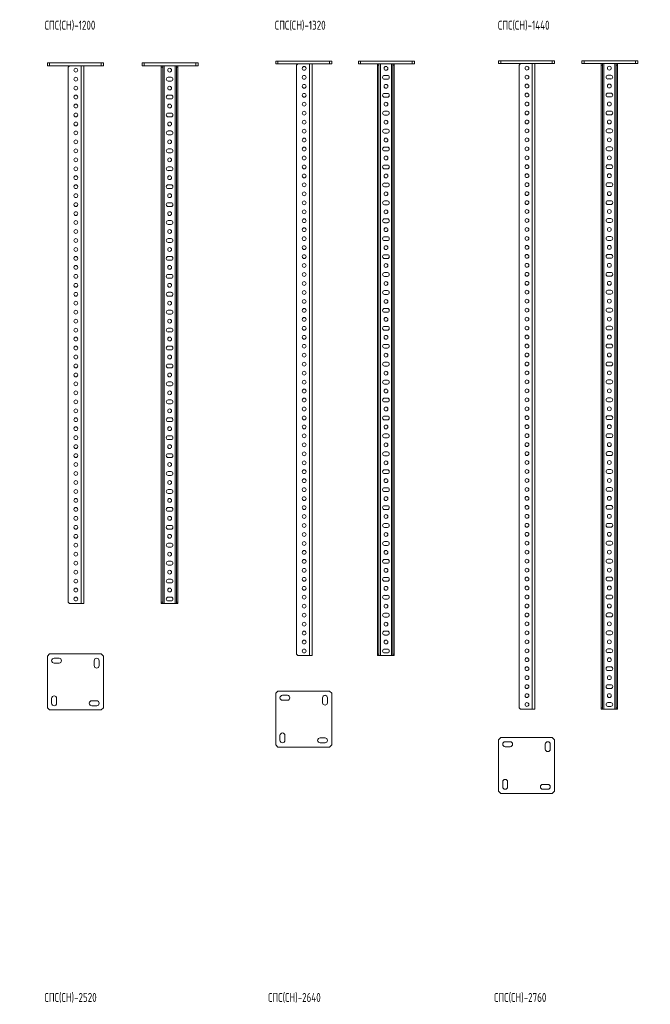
# Model space of a CAD drawing. Header units: millimetres. Extents: x -2 to 5568, y -5579 to 295.
# Tile 10 of 11: x 2774 to 4181, y -2248 to -51. Entities that reach past the tile are written whole.
import ezdxf

# ---------------------------------------------------------------- set-up
doc = ezdxf.new("R2010")
doc.units = ezdxf.units.MM
doc.styles.add('SLDTEXTSTYLE0', font='TXT', dxfattribs={"width": 0.7, "bigfont": 'bigfont'})

msp = doc.modelspace()

# ---------------------------------------------------------------- linework, layer by layer
at = {"color": 7, "linetype": 'Continuous', "lineweight": 15}
for p, q in [((2835.6, -153.8), (2835.6, -147.8)), ((2835.6, -147.8), (2840.6, -147.8)), ((2840.6, -153.8), (2835.6, -153.8)), ((2840.6, -147.8), (2840.6, -153.8)), ((2840.6, -147.8), (2955.6, -147.8)), ((2840.6, -153.8), (2955.6, -153.8)), ((2884.6, -153.8), (2881.6, -156.8)), ((2916.6, -153.8), (2916.6, -1353.8)), ((2955.6, -153.8), (2955.6, -147.8)), ((2955.6, -147.8), (2960.6, -147.8)), ((2960.6, -153.8), (2955.6, -153.8)), ((2960.6, -147.8), (2960.6, -153.8)), ((3046.9, -153.8), (3046.9, -147.8)), ((3046.9, -147.8), (3051.9, -147.8)), ((3051.9, -153.8), (3046.9, -153.8)), ((3051.9, -147.8), (3051.9, -153.8)), ((3051.9, -147.8), (3166.9, -147.8)), ((3051.9, -153.8), (3166.9, -153.8)), ((3089.9, -156.8), (3089.9, -153.8)), ((3092.9, -153.8), (3092.9, -156.8)), ((3123.9, -156.8), (3123.9, -153.8)), ((3126.9, -153.8), (3126.9, -156.8)), ((3166.9, -153.8), (3166.9, -147.8)), ((3166.9, -147.8), (3171.9, -147.8)), ((3171.9, -153.8), (3166.9, -153.8)), ((3171.9, -147.8), (3171.9, -153.8)), ((3345.3, -149.8), (3345.3, -143.8)), ((3345.3, -143.8), (3350.3, -143.8)), ((3350.3, -149.8), (3345.3, -149.8)), ((3350.3, -143.8), (3350.3, -149.8)), ((3350.3, -143.8), (3465.3, -143.8)), ((3350.3, -149.8), (3465.3, -149.8)), ((3394.3, -149.8), (3391.3, -152.8)), ((3391.3, -152.8), (3391.3, -1466.8)), ((3426.3, -149.8), (3426.3, -1469.8)), ((3465.3, -149.8), (3465.3, -143.8)), ((3465.3, -143.8), (3470.3, -143.8)), ((3470.3, -149.8), (3465.3, -149.8)), ((3470.3, -143.8), (3470.3, -149.8)), ((3529.8, -149.8), (3529.8, -143.8)), ((3529.8, -143.8), (3534.8, -143.8)), ((3534.8, -149.8), (3529.8, -149.8)), ((3534.8, -143.8), (3534.8, -149.8)), ((3534.8, -143.8), (3649.8, -143.8)), ((3534.8, -149.8), (3649.8, -149.8)), ((3572.8, -152.8), (3572.8, -149.8)), ((3575.8, -152.8), (3572.8, -152.8)), ((3572.8, -152.8), (3572.8, -1466.8)), ((3575.8, -149.8), (3575.8, -152.8)), ((3575.8, -152.8), (3575.8, -1466.8)), ((3606.8, -152.8), (3606.8, -149.8)), ((3606.8, -152.8), (3606.8, -1466.8)), ((3609.8, -152.8), (3606.8, -152.8)), ((3609.8, -149.8), (3609.8, -152.8)), ((3609.8, -152.8), (3609.8, -1466.8)), ((3649.8, -149.8), (3649.8, -143.8)), ((3649.8, -143.8), (3654.8, -143.8)), ((3654.8, -149.8), (3649.8, -149.8)), ((3654.8, -143.8), (3654.8, -149.8)), ((3842.5, -149.3), (3842.5, -143.3)), ((3842.5, -143.3), (3847.5, -143.3)), ((3847.5, -149.3), (3842.5, -149.3)), ((3847.5, -143.3), (3847.5, -149.3)), ((3847.5, -143.3), (3962.5, -143.3)), ((3847.5, -149.3), (3962.5, -149.3)), ((3891.5, -149.3), (3888.5, -152.3)), ((3888.5, -152.3), (3888.5, -1586.3)), ((3923.5, -149.3), (3923.5, -1589.3)), ((3962.5, -149.3), (3962.5, -143.3)), ((3962.5, -143.3), (3967.5, -143.3)), ((3967.5, -149.3), (3962.5, -149.3)), ((3967.5, -143.3), (3967.5, -149.3)), ((4028.5, -149.3), (4028.5, -143.3)), ((4028.5, -143.3), (4033.5, -143.3)), ((4033.5, -149.3), (4028.5, -149.3)), ((4033.5, -143.3), (4033.5, -149.3)), ((4033.5, -143.3), (4148.5, -143.3)), ((4033.5, -149.3), (4148.5, -149.3)), ((4071.5, -152.3), (4071.5, -149.3)), ((4071.5, -152.3), (4071.5, -1586.3)), ((4074.5, -152.3), (4071.5, -152.3)), ((4074.5, -149.3), (4074.5, -152.3)), ((4074.5, -152.3), (4074.5, -1586.3)), ((4105.5, -152.3), (4105.5, -149.3)), ((4105.5, -152.3), (4105.5, -1586.3)), ((4108.5, -152.3), (4105.5, -152.3)), ((4108.5, -149.3), (4108.5, -152.3)), ((4108.5, -152.3), (4108.5, -1586.3)), ((4148.5, -149.3), (4148.5, -143.3)), ((4148.5, -143.3), (4153.5, -143.3)), ((4153.5, -149.3), (4148.5, -149.3)), ((4153.5, -143.3), (4153.5, -149.3)), ((2881.6, -156.8), (2881.6, -1350.8)), ((3092.9, -156.8), (3089.9, -156.8)), ((3089.9, -156.8), (3089.9, -1350.8)), ((3092.9, -156.8), (3092.9, -1350.8)), ((3126.9, -156.8), (3123.9, -156.8)), ((3123.9, -156.8), (3123.9, -1350.8)), ((3126.9, -156.8), (3126.9, -1350.8)), ((3594.5, -175.6), (3588, -175.6)), ((4093.3, -175), (4086.8, -175)), ((3111.7, -179.5), (3105.2, -179.5)), ((3105.2, -188), (3111.7, -188)), ((3588, -184.1), (3594.5, -184.1)), ((4086.8, -183.5), (4093.3, -183.5)), ((3111.7, -219.5), (3105.2, -219.5)), ((3594.5, -215.6), (3588, -215.6)), ((4093.3, -215), (4086.8, -215)), ((3105.2, -228), (3111.7, -228)), ((3588, -224.1), (3594.5, -224.1)), ((4086.8, -223.5), (4093.3, -223.5)), ((3111.7, -259.5), (3105.2, -259.5)), ((3594.5, -255.6), (3588, -255.6)), ((4093.3, -255), (4086.8, -255)), ((4086.8, -263.5), (4093.3, -263.5)), ((3105.2, -268), (3111.7, -268)), ((3588, -264.1), (3594.5, -264.1)), ((3111.7, -299.5), (3105.2, -299.5)), ((3594.5, -295.6), (3588, -295.6)), ((3588, -304.1), (3594.5, -304.1)), ((4093.3, -295), (4086.8, -295)), ((4086.8, -303.5), (4093.3, -303.5)), ((3105.2, -308), (3111.7, -308)), ((3111.7, -339.5), (3105.2, -339.5)), ((3105.2, -348), (3111.7, -348)), ((3594.5, -335.6), (3588, -335.6)), ((3588, -344.1), (3594.5, -344.1)), ((4093.3, -335), (4086.8, -335)), ((4086.8, -343.5), (4093.3, -343.5)), ((3111.7, -379.5), (3105.2, -379.5)), ((3105.2, -388), (3111.7, -388)), ((3594.5, -375.6), (3588, -375.6)), ((3588, -384.1), (3594.5, -384.1)), ((4093.3, -375), (4086.8, -375)), ((4086.8, -383.5), (4093.3, -383.5)), ((3594.5, -415.6), (3588, -415.6)), ((4093.3, -415), (4086.8, -415)), ((3111.7, -419.5), (3105.2, -419.5)), ((3105.2, -428), (3111.7, -428)), ((3588, -424.1), (3594.5, -424.1)), ((4086.8, -423.5), (4093.3, -423.5)), ((3111.7, -459.5), (3105.2, -459.5)), ((3594.5, -455.6), (3588, -455.6)), ((4093.3, -455), (4086.8, -455)), ((3105.2, -468), (3111.7, -468)), ((3588, -464.1), (3594.5, -464.1)), ((4086.8, -463.5), (4093.3, -463.5)), ((3111.7, -499.5), (3105.2, -499.5)), ((3594.5, -495.6), (3588, -495.6)), ((3588, -504.1), (3594.5, -504.1)), ((4093.3, -495), (4086.8, -495)), ((4086.8, -503.5), (4093.3, -503.5)), ((3105.2, -508), (3111.7, -508)), ((3111.7, -539.5), (3105.2, -539.5)), ((3105.2, -548), (3111.7, -548)), ((3594.5, -535.6), (3588, -535.6)), ((3588, -544.1), (3594.5, -544.1)), ((4093.3, -535), (4086.8, -535)), ((4086.8, -543.5), (4093.3, -543.5)), ((3111.7, -579.5), (3105.2, -579.5)), ((3105.2, -588), (3111.7, -588)), ((3594.5, -575.6), (3588, -575.6)), ((3588, -584.1), (3594.5, -584.1)), ((4093.3, -575), (4086.8, -575)), ((4086.8, -583.5), (4093.3, -583.5)), ((4093.3, -615), (4086.8, -615)), ((3111.7, -619.5), (3105.2, -619.5)), ((3105.2, -628), (3111.7, -628)), ((3594.5, -615.6), (3588, -615.6)), ((3588, -624.1), (3594.5, -624.1)), ((4086.8, -623.5), (4093.3, -623.5)), ((3594.5, -655.6), (3588, -655.6)), ((4093.3, -655), (4086.8, -655)), ((3111.7, -659.5), (3105.2, -659.5)), ((3105.2, -668), (3111.7, -668)), ((3588, -664.1), (3594.5, -664.1)), ((4086.8, -663.5), (4093.3, -663.5)), ((3111.7, -699.5), (3105.2, -699.5)), ((3594.5, -695.6), (3588, -695.6)), ((4093.3, -695), (4086.8, -695)), ((3105.2, -708), (3111.7, -708)), ((3588, -704.1), (3594.5, -704.1)), ((4086.8, -703.5), (4093.3, -703.5)), ((3111.7, -739.5), (3105.2, -739.5)), ((3594.5, -735.6), (3588, -735.6)), ((3588, -744.1), (3594.5, -744.1)), ((4093.3, -735), (4086.8, -735)), ((4086.8, -743.5), (4093.3, -743.5)), ((3105.2, -748), (3111.7, -748)), ((3111.7, -779.5), (3105.2, -779.5)), ((3105.2, -788), (3111.7, -788)), ((3594.5, -775.6), (3588, -775.6)), ((3588, -784.1), (3594.5, -784.1)), ((4093.3, -775), (4086.8, -775)), ((4086.8, -783.5), (4093.3, -783.5)), ((3111.7, -819.5), (3105.2, -819.5)), ((3105.2, -828), (3111.7, -828)), ((3594.5, -815.6), (3588, -815.6)), ((3588, -824.1), (3594.5, -824.1)), ((4093.3, -815), (4086.8, -815)), ((4086.8, -823.5), (4093.3, -823.5)), ((3594.5, -855.6), (3588, -855.6)), ((4093.3, -855), (4086.8, -855)), ((3111.7, -859.5), (3105.2, -859.5)), ((3105.2, -868), (3111.7, -868)), ((3588, -864.1), (3594.5, -864.1)), ((4086.8, -863.5), (4093.3, -863.5)), ((3111.7, -899.5), (3105.2, -899.5)), ((3594.5, -895.6), (3588, -895.6)), ((4093.3, -895), (4086.8, -895)), ((3105.2, -908), (3111.7, -908)), ((3588, -904.1), (3594.5, -904.1)), ((4086.8, -903.5), (4093.3, -903.5)), ((3111.7, -939.5), (3105.2, -939.5)), ((3594.5, -935.6), (3588, -935.6)), ((3588, -944.1), (3594.5, -944.1)), ((4093.3, -935), (4086.8, -935)), ((4086.8, -943.5), (4093.3, -943.5)), ((3105.2, -948), (3111.7, -948)), ((3111.7, -979.5), (3105.2, -979.5)), ((3105.2, -988), (3111.7, -988)), ((3594.5, -975.6), (3588, -975.6)), ((3588, -984.1), (3594.5, -984.1)), ((4093.3, -975), (4086.8, -975)), ((4086.8, -983.5), (4093.3, -983.5)), ((3111.7, -1019.5), (3105.2, -1019.5)), ((3105.2, -1028), (3111.7, -1028)), ((3594.5, -1015.6), (3588, -1015.6)), ((3588, -1024.1), (3594.5, -1024.1)), ((4093.3, -1015), (4086.8, -1015)), ((4086.8, -1023.5), (4093.3, -1023.5)), ((3111.7, -1059.5), (3105.2, -1059.5)), ((3105.2, -1068), (3111.7, -1068)), ((3594.5, -1055.6), (3588, -1055.6)), ((3588, -1064.1), (3594.5, -1064.1)), ((4093.3, -1055), (4086.8, -1055)), ((4086.8, -1063.5), (4093.3, -1063.5)), ((3594.5, -1095.6), (3588, -1095.6)), ((4093.3, -1095), (4086.8, -1095)), ((3111.7, -1099.5), (3105.2, -1099.5)), ((3105.2, -1108), (3111.7, -1108)), ((3588, -1104.1), (3594.5, -1104.1)), ((4086.8, -1103.5), (4093.3, -1103.5)), ((3111.7, -1139.5), (3105.2, -1139.5)), ((3594.5, -1135.6), (3588, -1135.6)), ((4093.3, -1135), (4086.8, -1135)), ((3105.2, -1148), (3111.7, -1148)), ((3588, -1144.1), (3594.5, -1144.1)), ((4086.8, -1143.5), (4093.3, -1143.5)), ((3111.7, -1179.5), (3105.2, -1179.5)), ((3594.5, -1175.6), (3588, -1175.6)), ((3588, -1184.1), (3594.5, -1184.1)), ((4093.3, -1175), (4086.8, -1175)), ((4086.8, -1183.5), (4093.3, -1183.5)), ((3105.2, -1188), (3111.7, -1188)), ((3111.7, -1219.5), (3105.2, -1219.5)), ((3105.2, -1228), (3111.7, -1228)), ((3594.5, -1215.6), (3588, -1215.6)), ((3588, -1224.1), (3594.5, -1224.1)), ((4093.3, -1215), (4086.8, -1215)), ((4086.8, -1223.5), (4093.3, -1223.5)), ((3111.7, -1259.5), (3105.2, -1259.5)), ((3105.2, -1268), (3111.7, -1268)), ((3594.5, -1255.6), (3588, -1255.6)), ((3588, -1264.1), (3594.5, -1264.1)), ((4093.3, -1255), (4086.8, -1255)), ((4086.8, -1263.5), (4093.3, -1263.5)), ((3594.5, -1295.6), (3588, -1295.6)), ((4093.3, -1295), (4086.8, -1295)), ((3111.7, -1299.5), (3105.2, -1299.5)), ((3105.2, -1308), (3111.7, -1308)), ((3588, -1304.1), (3594.5, -1304.1)), ((4086.8, -1303.5), (4093.3, -1303.5)), ((3111.7, -1339.5), (3105.2, -1339.5)), ((3594.5, -1335.6), (3588, -1335.6)), ((4093.3, -1335), (4086.8, -1335)), ((2881.6, -1350.8), (2884.6, -1353.8)), ((2910.6, -1353.8), (2884.6, -1353.8)), ((2916.6, -1353.8), (2910.6, -1353.8)), ((3089.9, -1353.8), (3089.9, -1350.8)), ((3089.9, -1350.8), (3092.9, -1350.8)), ((3092.9, -1353.8), (3089.9, -1353.8)), ((3092.9, -1350.8), (3092.9, -1353.8)), ((3092.9, -1353.8), (3095.9, -1353.8)), ((3095.9, -1353.8), (3120.9, -1353.8)), ((3105.2, -1348), (3111.7, -1348)), ((3120.9, -1353.8), (3123.9, -1353.8)), ((3123.9, -1350.8), (3126.9, -1350.8)), ((3123.9, -1353.8), (3123.9, -1350.8)), ((3126.9, -1353.8), (3123.9, -1353.8)), ((3126.9, -1350.8), (3126.9, -1353.8)), ((3588, -1344.1), (3594.5, -1344.1)), ((4086.8, -1343.5), (4093.3, -1343.5)), ((3594.5, -1375.6), (3588, -1375.6)), ((4093.3, -1375), (4086.8, -1375)), ((4086.8, -1383.5), (4093.3, -1383.5)), ((3588, -1384.1), (3594.5, -1384.1)), ((3594.5, -1415.6), (3588, -1415.6)), ((3588, -1424.1), (3594.5, -1424.1)), ((4093.3, -1415), (4086.8, -1415)), ((4086.8, -1423.5), (4093.3, -1423.5)), ((2840.6, -1466.4), (2835.6, -1471.4)), ((2835.6, -1471.4), (2835.6, -1586.4)), ((2955.6, -1466.4), (2840.6, -1466.4)), ((2960.6, -1471.4), (2955.6, -1466.4)), ((2960.6, -1586.4), (2960.6, -1471.4)), ((3391.3, -1466.8), (3394.3, -1469.8)), ((3420.3, -1469.8), (3394.3, -1469.8)), ((3426.3, -1469.8), (3420.3, -1469.8)), ((3572.8, -1466.8), (3575.8, -1466.8)), ((3572.8, -1469.8), (3572.8, -1466.8)), ((3575.8, -1469.8), (3572.8, -1469.8)), ((3575.8, -1466.8), (3575.8, -1469.8)), ((3575.8, -1469.8), (3578.8, -1469.8)), ((3578.8, -1469.8), (3603.8, -1469.8)), ((3594.5, -1455.6), (3588, -1455.6)), ((3588, -1464.1), (3594.5, -1464.1)), ((3603.8, -1469.8), (3606.8, -1469.8)), ((3606.8, -1466.8), (3609.8, -1466.8)), ((3606.8, -1469.8), (3606.8, -1466.8)), ((3609.8, -1469.8), (3606.8, -1469.8)), ((3609.8, -1466.8), (3609.8, -1469.8)), ((4093.3, -1455), (4086.8, -1455)), ((4086.8, -1463.5), (4093.3, -1463.5)), ((2861.6, -1475.9), (2850.6, -1475.9)), ((2850.6, -1486.9), (2861.6, -1486.9)), ((2940.1, -1481.4), (2940.1, -1492.4)), ((2951.1, -1492.4), (2951.1, -1481.4)), ((4093.3, -1495), (4086.8, -1495)), ((4086.8, -1503.5), (4093.3, -1503.5)), ((4093.3, -1535), (4086.8, -1535)), ((3350.3, -1549.2), (3345.3, -1554.2)), ((3345.3, -1554.2), (3345.3, -1669.2)), ((3465.3, -1549.2), (3350.3, -1549.2)), ((3371.3, -1558.7), (3360.3, -1558.7)), ((3470.3, -1554.2), (3465.3, -1549.2)), ((3470.3, -1669.2), (3470.3, -1554.2)), ((4086.8, -1543.5), (4093.3, -1543.5)), ((2845.1, -1565.4), (2845.1, -1576.4)), ((2856.1, -1576.4), (2856.1, -1565.4)), ((2945.6, -1570.9), (2934.6, -1570.9)), ((3360.3, -1569.7), (3371.3, -1569.7)), ((3449.8, -1564.2), (3449.8, -1575.2)), ((3460.8, -1575.2), (3460.8, -1564.2)), ((4093.3, -1575), (4086.8, -1575)), ((2835.6, -1586.4), (2840.6, -1591.4)), ((2840.6, -1591.4), (2955.6, -1591.4)), ((2934.6, -1581.9), (2945.6, -1581.9)), ((2955.6, -1591.4), (2960.6, -1586.4)), ((3888.5, -1586.3), (3891.5, -1589.3)), ((3917.5, -1589.3), (3891.5, -1589.3)), ((3923.5, -1589.3), (3917.5, -1589.3)), ((4071.5, -1586.3), (4074.5, -1586.3)), ((4071.5, -1589.3), (4071.5, -1586.3)), ((4074.5, -1589.3), (4071.5, -1589.3)), ((4074.5, -1586.3), (4074.5, -1589.3)), ((4074.5, -1589.3), (4077.5, -1589.3)), ((4077.5, -1589.3), (4102.5, -1589.3)), ((4086.8, -1583.5), (4093.3, -1583.5)), ((4102.5, -1589.3), (4105.5, -1589.3)), ((4105.5, -1586.3), (4108.5, -1586.3)), ((4105.5, -1589.3), (4105.5, -1586.3)), ((4108.5, -1589.3), (4105.5, -1589.3)), ((4108.5, -1586.3), (4108.5, -1589.3)), ((3345.3, -1669.2), (3350.3, -1674.2)), ((3354.8, -1648.2), (3354.8, -1659.2)), ((3365.8, -1659.2), (3365.8, -1648.2)), ((3455.3, -1653.7), (3444.3, -1653.7)), ((3444.3, -1664.7), (3455.3, -1664.7)), ((3465.3, -1674.2), (3470.3, -1669.2)), ((3847.5, -1652.8), (3842.5, -1657.8)), ((3842.5, -1657.8), (3842.5, -1772.8)), ((3962.5, -1652.8), (3847.5, -1652.8)), ((3868.5, -1662.3), (3857.5, -1662.3)), ((3947, -1667.8), (3947, -1678.8)), ((3958, -1678.8), (3958, -1667.8)), ((3967.5, -1657.8), (3962.5, -1652.8)), ((3967.5, -1772.8), (3967.5, -1657.8)), ((3350.3, -1674.2), (3465.3, -1674.2)), ((3857.5, -1673.3), (3868.5, -1673.3)), ((3852, -1751.8), (3852, -1762.8)), ((3863, -1762.8), (3863, -1751.8)), ((3952.5, -1757.3), (3941.5, -1757.3)), ((3842.5, -1772.8), (3847.5, -1777.8)), ((3847.5, -1777.8), (3962.5, -1777.8)), ((3941.5, -1768.3), (3952.5, -1768.3)), ((3962.5, -1777.8), (3967.5, -1772.8))]:
    msp.add_line(p, q, dxfattribs=at)
at = {"color": 8, "linetype": 'Continuous', "lineweight": 0}
for p, q in [((2910.6, -153.8), (2910.6, -1353.8)), ((3095.9, -153.8), (3095.9, -1353.8)), ((3120.9, -153.8), (3120.9, -1353.8)), ((3420.3, -149.8), (3420.3, -1469.8)), ((3578.8, -149.8), (3578.8, -1469.8)), ((3603.8, -149.8), (3603.8, -1469.8)), ((3917.5, -149.3), (3917.5, -1589.3)), ((4077.5, -149.3), (4077.5, -1589.3)), ((4102.5, -149.3), (4102.5, -1589.3))]:
    msp.add_line(p, q, dxfattribs=at)
at = {"color": 7, "linetype": 'Continuous', "lineweight": 15}
for centre in [(2899.1, -163.8), (3108.4, -163.8), (3408.8, -159.8), (3408.8, -179.8), (3591.3, -159.8), (3906, -159.3), (3906, -179.3), (4090, -159.3), (2899.1, -183.8), (3408.8, -199.8), (3591.3, -199.8), (3906, -199.3), (4090, -199.3), (2899.1, -203.8), (2899.1, -223.8), (3108.4, -203.8), (3408.8, -219.8), (3906, -219.3), (2899.1, -243.8), (3108.4, -243.8), (3408.8, -239.8), (3591.3, -239.8), (3906, -239.3), (4090, -239.3), (2899.1, -263.8), (3408.8, -259.8), (3906, -259.3), (2899.1, -283.8), (3108.4, -283.8), (3408.8, -279.8), (3591.3, -279.8), (3906, -279.3), (4090, -279.3), (2899.1, -303.8), (3408.8, -299.8), (3906, -299.3), (2899.1, -323.8), (3108.4, -323.8), (3408.8, -319.8), (3591.3, -319.8), (3906, -319.3), (4090, -319.3), (2899.1, -343.8), (3408.8, -339.8), (3906, -339.3), (2899.1, -363.8), (3108.4, -363.8), (3408.8, -359.8), (3591.3, -359.8), (3906, -359.3), (4090, -359.3), (2899.1, -383.8), (3408.8, -379.8), (3906, -379.3), (3906, -399.3), (4090, -399.3), (2899.1, -403.8), (3108.4, -403.8), (3408.8, -399.8), (3408.8, -419.8), (3591.3, -399.8), (3906, -419.3), (2899.1, -423.8), (3408.8, -439.8), (3591.3, -439.8), (3906, -439.3), (4090, -439.3), (2899.1, -443.8), (2899.1, -463.8), (3108.4, -443.8), (3408.8, -459.8), (3906, -459.3), (2899.1, -483.8), (3108.4, -483.8), (3408.8, -479.8), (3591.3, -479.8), (3906, -479.3), (4090, -479.3), (2899.1, -503.8), (3408.8, -499.8), (3906, -499.3), (2899.1, -523.8), (3108.4, -523.8), (3408.8, -519.8), (3591.3, -519.8), (3906, -519.3), (4090, -519.3), (2899.1, -543.8), (3408.8, -539.8), (3906, -539.3), (2899.1, -563.8), (3108.4, -563.8), (3408.8, -559.8), (3591.3, -559.8), (3906, -559.3), (4090, -559.3), (2899.1, -583.8), (3408.8, -579.8), (3906, -579.3), (2899.1, -603.8), (3108.4, -603.8), (3408.8, -599.8), (3591.3, -599.8), (3906, -599.3), (3906, -619.3), (4090, -599.3), (2899.1, -623.8), (3408.8, -619.8), (3408.8, -639.8), (3591.3, -639.8), (3906, -639.3), (4090, -639.3), (2899.1, -643.8), (3108.4, -643.8), (3408.8, -659.8), (3906, -659.3), (2899.1, -663.8), (2899.1, -683.8), (3108.4, -683.8), (3408.8, -679.8), (3591.3, -679.8), (3906, -679.3), (4090, -679.3), (2899.1, -703.8), (3408.8, -699.8), (3906, -699.3), (2899.1, -723.8), (3108.4, -723.8), (3408.8, -719.8), (3591.3, -719.8), (3906, -719.3), (4090, -719.3), (2899.1, -743.8), (3408.8, -739.8), (3906, -739.3), (2899.1, -763.8), (3108.4, -763.8), (3408.8, -759.8), (3591.3, -759.8), (3906, -759.3), (4090, -759.3), (2899.1, -783.8), (3408.8, -779.8), (3906, -779.3), (2899.1, -803.8), (3108.4, -803.8), (3408.8, -799.8), (3591.3, -799.8), (3906, -799.3), (4090, -799.3), (2899.1, -823.8), (3408.8, -819.8), (3906, -819.3), (2899.1, -843.8), (3108.4, -843.8), (3408.8, -839.8), (3408.8, -859.8), (3591.3, -839.8), (3906, -839.3), (3906, -859.3), (4090, -839.3), (2899.1, -863.8), (3408.8, -879.8), (3591.3, -879.8), (3906, -879.3), (4090, -879.3), (2899.1, -883.8), (2899.1, -903.8), (3108.4, -883.8), (3408.8, -899.8), (3906, -899.3), (2899.1, -923.8), (3108.4, -923.8), (3408.8, -919.8), (3591.3, -919.8), (3906, -919.3), (4090, -919.3), (2899.1, -943.8), (3408.8, -939.8), (3906, -939.3), (2899.1, -963.8), (3108.4, -963.8), (3408.8, -959.8), (3591.3, -959.8), (3906, -959.3), (4090, -959.3), (2899.1, -983.8), (3408.8, -979.8), (3906, -979.3), (2899.1, -1003.8), (3108.4, -1003.8), (3408.8, -999.8), (3591.3, -999.8), (3906, -999.3), (4090, -999.3), (2899.1, -1023.8), (3408.8, -1019.8), (3906, -1019.3), (2899.1, -1043.8), (3108.4, -1043.8), (3408.8, -1039.8), (3591.3, -1039.8), (3906, -1039.3), (4090, -1039.3), (2899.1, -1063.8), (3408.8, -1059.8), (3408.8, -1079.8), (3591.3, -1079.8), (3906, -1059.3), (3906, -1079.3), (4090, -1079.3), (2899.1, -1083.8), (3108.4, -1083.8), (3408.8, -1099.8), (3906, -1099.3), (2899.1, -1103.8), (2899.1, -1123.8), (3108.4, -1123.8), (3408.8, -1119.8), (3591.3, -1119.8), (3906, -1119.3), (4090, -1119.3), (2899.1, -1143.8), (3408.8, -1139.8), (3906, -1139.3), (2899.1, -1163.8), (3108.4, -1163.8), (3408.8, -1159.8), (3591.3, -1159.8), (3906, -1159.3), (4090, -1159.3), (2899.1, -1183.8), (3408.8, -1179.8), (3906, -1179.3), (2899.1, -1203.8), (3108.4, -1203.8), (3408.8, -1199.8), (3591.3, -1199.8), (3906, -1199.3), (4090, -1199.3), (2899.1, -1223.8), (3408.8, -1219.8), (3906, -1219.3), (2899.1, -1243.8), (3108.4, -1243.8), (3408.8, -1239.8), (3591.3, -1239.8), (3906, -1239.3), (4090, -1239.3), (2899.1, -1263.8), (3408.8, -1259.8), (3906, -1259.3), (2899.1, -1283.8), (3108.4, -1283.8), (3408.8, -1279.8), (3408.8, -1299.8), (3591.3, -1279.8), (3906, -1279.3), (3906, -1299.3), (4090, -1279.3), (2899.1, -1303.8), (3408.8, -1319.8), (3591.3, -1319.8), (3906, -1319.3), (4090, -1319.3), (2899.1, -1323.8), (2899.1, -1343.8), (3108.4, -1323.8), (3408.8, -1339.8), (3906, -1339.3), (3408.8, -1359.8), (3591.3, -1359.8), (3906, -1359.3), (4090, -1359.3), (3408.8, -1379.8), (3906, -1379.3), (3408.8, -1399.8), (3591.3, -1399.8), (3906, -1399.3), (4090, -1399.3), (3408.8, -1419.8), (3906, -1419.3), (3408.8, -1439.8), (3591.3, -1439.8), (3906, -1439.3), (4090, -1439.3), (3408.8, -1459.8), (3906, -1459.3), (3906, -1479.3), (4090, -1479.3), (3906, -1499.3), (3906, -1519.3), (4090, -1519.3), (3906, -1539.3), (3906, -1559.3), (4090, -1559.3), (3906, -1579.3)]:
    msp.add_circle(centre, 4.25, dxfattribs=at)
for centre, radius, start, end in [((3588, -179.8), 4.25, 90, 270), ((3594.5, -179.8), 4.25, 270, 90), ((4086.8, -179.3), 4.25, 90, 270), ((4093.3, -179.3), 4.25, 270, 90), ((3105.2, -183.8), 4.25, 90, 270), ((3111.7, -183.8), 4.25, 270, 90), ((3105.2, -223.8), 4.25, 90, 270), ((3111.7, -223.8), 4.25, 270, 90), ((3588, -219.8), 4.25, 90, 270), ((3594.5, -219.8), 4.25, 270, 90), ((4086.8, -219.3), 4.25, 90, 270), ((4093.3, -219.3), 4.25, 270, 90), ((3105.2, -263.8), 4.25, 90, 270), ((3111.7, -263.8), 4.25, 270, 90), ((3588, -259.8), 4.25, 90, 270), ((3594.5, -259.8), 4.25, 270, 90), ((4086.8, -259.3), 4.25, 90, 270), ((4093.3, -259.3), 4.25, 270, 90), ((3105.2, -303.8), 4.25, 90, 270), ((3111.7, -303.8), 4.25, 270, 90), ((3588, -299.8), 4.25, 90, 270), ((3594.5, -299.8), 4.25, 270, 90), ((4086.8, -299.3), 4.25, 90, 270), ((4093.3, -299.3), 4.25, 270, 90), ((3105.2, -343.8), 4.25, 90, 270), ((3111.7, -343.8), 4.25, 270, 90), ((3588, -339.8), 4.25, 90, 270), ((3594.5, -339.8), 4.25, 270, 90), ((4086.8, -339.3), 4.25, 90, 270), ((4093.3, -339.3), 4.25, 270, 90), ((3105.2, -383.8), 4.25, 90, 270), ((3111.7, -383.8), 4.25, 270, 90), ((3588, -379.8), 4.25, 90, 270), ((3594.5, -379.8), 4.25, 270, 90), ((4086.8, -379.3), 4.25, 90, 270), ((4093.3, -379.3), 4.25, 270, 90), ((3588, -419.8), 4.25, 90, 270), ((3594.5, -419.8), 4.25, 270, 90), ((4086.8, -419.3), 4.25, 90, 270), ((4093.3, -419.3), 4.25, 270, 90), ((3105.2, -423.8), 4.25, 90, 270), ((3111.7, -423.8), 4.25, 270, 90), ((3105.2, -463.8), 4.25, 90, 270), ((3111.7, -463.8), 4.25, 270, 90), ((3588, -459.8), 4.25, 90, 270), ((3594.5, -459.8), 4.25, 270, 90), ((4086.8, -459.3), 4.25, 90, 270), ((4093.3, -459.3), 4.25, 270, 90), ((3105.2, -503.8), 4.25, 90, 270), ((3111.7, -503.8), 4.25, 270, 90), ((3588, -499.8), 4.25, 90, 270), ((3594.5, -499.8), 4.25, 270, 90), ((4086.8, -499.3), 4.25, 90, 270), ((4093.3, -499.3), 4.25, 270, 90), ((3105.2, -543.8), 4.25, 90, 270), ((3111.7, -543.8), 4.25, 270, 90), ((3588, -539.8), 4.25, 90, 270), ((3594.5, -539.8), 4.25, 270, 90), ((4086.8, -539.3), 4.25, 90, 270), ((4093.3, -539.3), 4.25, 270, 90), ((3105.2, -583.8), 4.25, 90, 270), ((3111.7, -583.8), 4.25, 270, 90), ((3588, -579.8), 4.25, 90, 270), ((3594.5, -579.8), 4.25, 270, 90), ((4086.8, -579.3), 4.25, 90, 270), ((4093.3, -579.3), 4.25, 270, 90), ((4086.8, -619.3), 4.25, 90, 270), ((4093.3, -619.3), 4.25, 270, 90), ((3105.2, -623.8), 4.25, 90, 270), ((3111.7, -623.8), 4.25, 270, 90), ((3588, -619.8), 4.25, 90, 270), ((3594.5, -619.8), 4.25, 270, 90), ((3588, -659.8), 4.25, 90, 270), ((3594.5, -659.8), 4.25, 270, 90), ((4086.8, -659.3), 4.25, 90, 270), ((4093.3, -659.3), 4.25, 270, 90), ((3105.2, -663.8), 4.25, 90, 270), ((3111.7, -663.8), 4.25, 270, 90), ((3105.2, -703.8), 4.25, 90, 270), ((3111.7, -703.8), 4.25, 270, 90), ((3588, -699.8), 4.25, 90, 270), ((3594.5, -699.8), 4.25, 270, 90), ((4086.8, -699.3), 4.25, 90, 270), ((4093.3, -699.3), 4.25, 270, 90), ((3105.2, -743.8), 4.25, 90, 270), ((3111.7, -743.8), 4.25, 270, 90), ((3588, -739.8), 4.25, 90, 270), ((3594.5, -739.8), 4.25, 270, 90), ((4086.8, -739.3), 4.25, 90, 270), ((4093.3, -739.3), 4.25, 270, 90), ((3105.2, -783.8), 4.25, 90, 270), ((3111.7, -783.8), 4.25, 270, 90), ((3588, -779.8), 4.25, 90, 270), ((3594.5, -779.8), 4.25, 270, 90), ((4086.8, -779.3), 4.25, 90, 270), ((4093.3, -779.3), 4.25, 270, 90), ((3105.2, -823.8), 4.25, 90, 270), ((3111.7, -823.8), 4.25, 270, 90), ((3588, -819.8), 4.25, 90, 270), ((3594.5, -819.8), 4.25, 270, 90), ((4086.8, -819.3), 4.25, 90, 270), ((4093.3, -819.3), 4.25, 270, 90), ((3588, -859.8), 4.25, 90, 270), ((3594.5, -859.8), 4.25, 270, 90), ((4086.8, -859.3), 4.25, 90, 270), ((4093.3, -859.3), 4.25, 270, 90), ((3105.2, -863.8), 4.25, 90, 270), ((3111.7, -863.8), 4.25, 270, 90), ((3105.2, -903.8), 4.25, 90, 270), ((3111.7, -903.8), 4.25, 270, 90), ((3588, -899.8), 4.25, 90, 270), ((3594.5, -899.8), 4.25, 270, 90), ((4086.8, -899.3), 4.25, 90, 270), ((4093.3, -899.3), 4.25, 270, 90), ((3105.2, -943.8), 4.25, 90, 270), ((3111.7, -943.8), 4.25, 270, 90), ((3588, -939.8), 4.25, 90, 270), ((3594.5, -939.8), 4.25, 270, 90), ((4086.8, -939.3), 4.25, 90, 270), ((4093.3, -939.3), 4.25, 270, 90), ((3105.2, -983.8), 4.25, 90, 270), ((3111.7, -983.8), 4.25, 270, 90), ((3588, -979.8), 4.25, 90, 270), ((3594.5, -979.8), 4.25, 270, 90), ((4086.8, -979.3), 4.25, 90, 270), ((4093.3, -979.3), 4.25, 270, 90), ((3105.2, -1023.8), 4.25, 90, 270), ((3111.7, -1023.8), 4.25, 270, 90), ((3588, -1019.8), 4.25, 90, 270), ((3594.5, -1019.8), 4.25, 270, 90), ((4086.8, -1019.3), 4.25, 90, 270), ((4093.3, -1019.3), 4.25, 270, 90), ((3105.2, -1063.8), 4.25, 90, 270), ((3111.7, -1063.8), 4.25, 270, 90), ((3588, -1059.8), 4.25, 90, 270), ((3594.5, -1059.8), 4.25, 270, 90), ((4086.8, -1059.3), 4.25, 90, 270), ((4093.3, -1059.3), 4.25, 270, 90), ((3588, -1099.8), 4.25, 90, 270), ((3594.5, -1099.8), 4.25, 270, 90), ((4086.8, -1099.3), 4.25, 90, 270), ((4093.3, -1099.3), 4.25, 270, 90), ((3105.2, -1103.8), 4.25, 90, 270), ((3111.7, -1103.8), 4.25, 270, 90), ((3105.2, -1143.8), 4.25, 90, 270), ((3111.7, -1143.8), 4.25, 270, 90), ((3588, -1139.8), 4.25, 90, 270), ((3594.5, -1139.8), 4.25, 270, 90), ((4086.8, -1139.3), 4.25, 90, 270), ((4093.3, -1139.3), 4.25, 270, 90), ((3105.2, -1183.8), 4.25, 90, 270), ((3111.7, -1183.8), 4.25, 270, 90), ((3588, -1179.8), 4.25, 90, 270), ((3594.5, -1179.8), 4.25, 270, 90), ((4086.8, -1179.3), 4.25, 90, 270), ((4093.3, -1179.3), 4.25, 270, 90), ((3105.2, -1223.8), 4.25, 90, 270), ((3111.7, -1223.8), 4.25, 270, 90), ((3588, -1219.8), 4.25, 90, 270), ((3594.5, -1219.8), 4.25, 270, 90), ((4086.8, -1219.3), 4.25, 90, 270), ((4093.3, -1219.3), 4.25, 270, 90), ((3105.2, -1263.8), 4.25, 90, 270), ((3111.7, -1263.8), 4.25, 270, 90), ((3588, -1259.8), 4.25, 90, 270), ((3594.5, -1259.8), 4.25, 270, 90), ((4086.8, -1259.3), 4.25, 90, 270), ((4093.3, -1259.3), 4.25, 270, 90), ((3588, -1299.8), 4.25, 90, 270), ((3594.5, -1299.8), 4.25, 270, 90), ((4086.8, -1299.3), 4.25, 90, 270), ((4093.3, -1299.3), 4.25, 270, 90), ((3105.2, -1303.8), 4.25, 90, 270), ((3111.7, -1303.8), 4.25, 270, 90), ((3105.2, -1343.8), 4.25, 90, 270), ((3111.7, -1343.8), 4.25, 270, 90), ((3588, -1339.8), 4.25, 90, 270), ((3594.5, -1339.8), 4.25, 270, 90), ((4086.8, -1339.3), 4.25, 90, 270), ((4093.3, -1339.3), 4.25, 270, 90), ((3588, -1379.8), 4.25, 90, 270), ((3594.5, -1379.8), 4.25, 270, 90), ((4086.8, -1379.3), 4.25, 90, 270), ((4093.3, -1379.3), 4.25, 270, 90), ((3588, -1419.8), 4.25, 90, 270), ((3594.5, -1419.8), 4.25, 270, 90), ((4086.8, -1419.3), 4.25, 90, 270), ((4093.3, -1419.3), 4.25, 270, 90), ((3588, -1459.8), 4.25, 90, 270), ((3594.5, -1459.8), 4.25, 270, 90), ((4086.8, -1459.3), 4.25, 90, 270), ((4093.3, -1459.3), 4.25, 270, 90), ((2850.6, -1481.4), 5.5, 90, 270), ((2861.6, -1481.4), 5.5, 270, 90), ((2945.6, -1481.4), 5.5, 0, 180), ((2945.6, -1492.4), 5.5, 180, 0), ((4086.8, -1499.3), 4.25, 90, 270), ((4093.3, -1499.3), 4.25, 270, 90), ((4086.8, -1539.3), 4.25, 90, 270), ((4093.3, -1539.3), 4.25, 270, 90), ((3360.3, -1564.2), 5.5, 90, 270), ((3371.3, -1564.2), 5.5, 270, 90), ((3455.3, -1564.2), 5.5, 0, 180), ((2850.6, -1565.4), 5.5, 0, 180), ((2850.6, -1576.4), 5.5, 180, 0), ((2934.6, -1576.4), 5.5, 90, 270), ((2945.6, -1576.4), 5.5, 270, 90), ((3455.3, -1575.2), 5.5, 180, 0), ((4086.8, -1579.3), 4.25, 90, 270), ((4093.3, -1579.3), 4.25, 270, 90), ((3360.3, -1648.2), 5.5, 0, 180), ((3360.3, -1659.2), 5.5, 180, 0), ((3444.3, -1659.2), 5.5, 90, 270), ((3455.3, -1659.2), 5.5, 270, 90), ((3857.5, -1667.8), 5.5, 90, 270), ((3868.5, -1667.8), 5.5, 270, 90), ((3952.5, -1667.8), 5.5, 0, 180), ((3952.5, -1678.8), 5.5, 180, 0), ((3857.5, -1751.8), 5.5, 0, 180), ((3941.5, -1762.8), 5.5, 90, 270), ((3952.5, -1762.8), 5.5, 270, 90), ((3857.5, -1762.8), 5.5, 180, 0)]:
    msp.add_arc(centre, radius, start, end, dxfattribs=at)

# ---------------------------------------------------------------- texts
at = {"color": 7, "linetype": 'Continuous', "lineweight": 0, "char_height": 20, "attachment_point": 1, "style": 'SLDTEXTSTYLE0'}
for s, insert in [('\\M+18452\\M+18450\\M+18452(\\M+18452\\M+1844E)-1080', (2375.7, -53.5)), ('\\M+18452\\M+18450\\M+18452(\\M+18452\\M+1844E)-1200', (2829.4, -53.5)), ('\\M+18452\\M+18450\\M+18452(\\M+18452\\M+1844E)-1320', (3343.2, -53.5)), ('\\M+18452\\M+18450\\M+18452(\\M+18452\\M+1844E)-1440', (3841.3, -53.5)), ('\\M+18452\\M+18450\\M+18452(\\M+18452\\M+1844E)-2400', (2359.4, -2222.8)), ('\\M+18452\\M+18450\\M+18452(\\M+18452\\M+1844E)-2520', (2829, -2222.8)), ('\\M+18452\\M+18450\\M+18452(\\M+18452\\M+1844E)-2640', (3328.2, -2222.8)), ('\\M+18452\\M+18450\\M+18452(\\M+18452\\M+1844E)-2760', (3832.7, -2222.8))]:
    msp.add_mtext(s, dxfattribs=dict(at, insert=insert))

doc.saveas('drawing.dxf')
